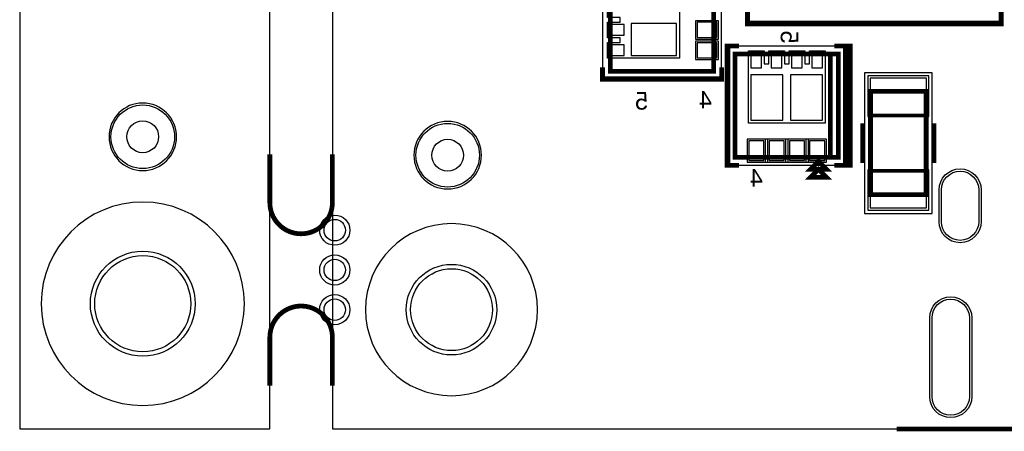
# Model space of a CAD drawing. Extents: x -10 to 137, y -32 to 198.
# Tile 2 of 64: x -10 to 21, y 0 to 13. Entities that reach past the tile are written whole.
import ezdxf

# ---------------------------------------------------------------- set-up
doc = ezdxf.new("R2010")
doc.units = 0
for name, color, linetype in [('BG_OUTLINE', 95, 'CONTINUOUS'), ('PG_ASSEMBLY_BOTTOM', 52, 'CONTINUOUS'), ('PG_DFA_BOUND_BOTTOM', 254, 'CONTINUOUS'), ('PG_PASTEMASK_BOTTOM', 132, 'CONTINUOUS'), ('PG_PLACE_BOUND_BOTTOM', 73, 'CONTINUOUS'), ('PG_SILKSCREEN_BOTTOM', 2, 'CONTINUOUS'), ('PG_SOLDERMASK_BOTTOM', 212, 'CONTINUOUS'), ('PIN_BOTTOM', 2, 'CONTINUOUS'), ('PIN_PASTEMASK_BOTTOM', 132, 'CONTINUOUS'), ('PIN_SOLDERMASK_BOTTOM', 212, 'CONTINUOUS'), ('PKO_BOTTOM', 120, 'CONTINUOUS'), ('RKO_ALL', 40, 'CONTINUOUS'), ('RKO_BOTTOM', 95, 'CONTINUOUS'), ('VKO_BOTTOM', 173, 'CONTINUOUS')]:
    doc.layers.add(name, color=color, linetype=linetype)

msp = doc.modelspace()

# ---------------------------------------------------------------- linework, layer by layer
at = {"layer": 'BG_OUTLINE'}
msp.add_lwpolyline([(-1.999996, 187.96), (-9.99998, 187.96), (-9.99998, 0), (-1.999996, 0), (-1.999996, 187.96)], dxfattribs=at)
msp.add_lwpolyline([(127, 0), (127, 187.96), (0, 187.96), (0, 0)], close=True, dxfattribs=at)
at = {"layer": 'BG_OUTLINE', "const_width": 0.1524}
for points in [[(-1.999996, 8.773922), (-1.999996, 7.23392, 0.414214), (-0.999998, 6.233922, 0.414214), (0, 7.23392), (0, 8.773922)], [(-1.999996, 1.386078), (-1.999996, 2.92608, -0.414214), (-0.999998, 3.926078, -0.414214), (0, 2.92608), (0, 1.386078)]]:
    msp.add_lwpolyline(points, format="xyb", dxfattribs=at)
msp.add_lwpolyline([(18.044668, 0), (30.744668, 0)], dxfattribs=at)
at = {"layer": 'PG_ASSEMBLY_BOTTOM', "const_width": 0.1524}
for points in [[(12.194286, 11.424158), (8.892286, 11.424158), (8.892286, 14.726158), (12.194286, 14.726158), (12.194286, 11.424158)], [(12.878562, 8.67664), (12.878562, 11.97864), (16.180562, 11.97864), (16.180562, 8.67664), (12.878562, 8.67664)], [(15.926562, 8.67664), (15.926562, 11.97864)], [(17.210278, 7.481316), (17.210278, 10.783316), (18.988278, 10.783316), (18.988278, 7.481316), (17.210278, 7.481316)], [(15.545562, 8.54964), (15.799562, 8.29564), (15.291562, 8.29564), (15.545562, 8.54964)]]:
    msp.add_lwpolyline(points, dxfattribs=at)
at = {"layer": 'PG_DFA_BOUND_BOTTOM'}
for points in [[(13.343636, 21.24329), (21.319236, 21.24329), (21.319236, 13.01369), (13.343636, 13.01369)], [(12.448286, 11.246358), (12.448286, 14.903958), (8.640826, 14.903958), (8.640826, 11.246358)], [(12.700762, 8.42264), (16.358362, 8.42264), (16.358362, 12.2301), (12.700762, 12.2301)], [(17.019778, 6.882892), (19.178778, 6.882892), (19.178778, 11.38174), (17.019778, 11.38174)]]:
    msp.add_lwpolyline(points, close=True, dxfattribs=at)
at = {"layer": 'PG_PASTEMASK_BOTTOM'}
for points in [[(9.33323, 12.580112), (9.33323, 12.920218), (8.883396, 12.920218), (8.883396, 12.580112)], [(11.00328, 11.930126), (11.00328, 12.95019), (9.558274, 12.95019), (9.558274, 11.930126)], [(9.33323, 11.930126), (9.33323, 12.270232), (8.883396, 12.270232), (8.883396, 11.930126)], [(13.38453, 11.537696), (13.724636, 11.537696), (13.724636, 11.98753), (13.38453, 11.98753)], [(14.034516, 11.537696), (14.374622, 11.537696), (14.374622, 11.98753), (14.034516, 11.98753)], [(14.684502, 11.537696), (15.024608, 11.537696), (15.024608, 11.98753), (14.684502, 11.98753)], [(15.334488, 11.537696), (15.674594, 11.537696), (15.674594, 11.98753), (15.334488, 11.98753)], [(13.38453, 9.867646), (14.404594, 9.867646), (14.404594, 11.312652), (13.38453, 11.312652)], [(14.65453, 9.867646), (15.674594, 9.867646), (15.674594, 11.312652), (14.65453, 11.312652)]]:
    msp.add_lwpolyline(points, close=True, dxfattribs=at)
at = {"layer": 'PG_PLACE_BOUND_BOTTOM'}
for points in [[(12.194286, 11.424158), (8.892286, 11.424158), (8.892286, 14.726158), (12.194286, 14.726158)], [(12.878562, 8.67664), (12.878562, 11.97864), (16.180562, 11.97864), (16.180562, 8.67664)], [(17.210278, 7.481316), (18.988278, 7.481316), (18.988278, 10.783316), (17.210278, 10.783316)]]:
    msp.add_lwpolyline(points, close=True, dxfattribs=at)
at = {"layer": 'PG_SILKSCREEN_BOTTOM', "const_width": 0.1524}
for points in [[(13.267436, 12.93749), (21.395436, 12.93749), (21.395436, 21.31949), (13.267436, 21.31949), (13.267436, 12.93749)], [(13.005562, 12.23264), (12.624562, 12.23264), (12.624562, 8.42264), (13.005562, 8.42264)], [(16.434562, 12.23264), (16.434562, 8.42264), (16.561562, 8.42264), (16.561562, 12.23264), (16.053562, 12.23264)], [(16.053562, 8.42264), (16.434562, 8.42264), (16.434562, 12.23264)], [(8.638286, 11.551158), (8.638286, 11.170158), (12.448286, 11.170158), (12.448286, 11.551158)], [(16.956278, 8.497316), (16.956278, 9.767316)], [(19.242278, 8.497316), (19.242278, 9.767316)], [(15.545562, 8.29564), (15.799562, 8.04164), (15.291562, 8.04164), (15.545562, 8.29564)]]:
    msp.add_lwpolyline(points, dxfattribs=at)
at = {"layer": 'PG_SOLDERMASK_BOTTOM'}
msp.add_lwpolyline([(13.262356, 8.52424), (15.796768, 8.52424), (15.796768, 9.26084), (13.262356, 9.26084)], close=True, dxfattribs=at)
at = {"layer": 'PIN_BOTTOM'}
for points in [[(11.103102, 11.850116), (8.793226, 11.850116), (8.793226, 12.350242), (9.203182, 12.350242), (9.203182, 12.500102), (8.793226, 12.500102), (8.793226, 13.000228), (9.203182, 13.000228), (9.203182, 13.150088), (8.793226, 13.150088), (8.793226, 13.650214), (9.203182, 13.650214), (9.203182, 13.800074), (8.793226, 13.800074), (8.793226, 14.3002), (11.103102, 14.3002)], [(12.295886, 12.508738), (12.295886, 12.991338), (11.660886, 12.991338), (11.660886, 12.508738)], [(12.295886, 11.858752), (12.295886, 12.341352), (11.660886, 12.341352), (11.660886, 11.858752)], [(13.30452, 9.767824), (13.30452, 12.0777), (13.804646, 12.0777), (13.804646, 11.667744), (13.954506, 11.667744), (13.954506, 12.0777), (14.454632, 12.0777), (14.454632, 11.667744), (14.604492, 11.667744), (14.604492, 12.0777), (15.104618, 12.0777), (15.104618, 11.667744), (15.254478, 11.667744), (15.254478, 12.0777), (15.754604, 12.0777), (15.754604, 9.767824)], [(17.197578, 10.06094), (19.000978, 10.06094), (19.000978, 11.20394), (17.197578, 11.20394)], [(13.313156, 8.57504), (13.795756, 8.57504), (13.795756, 9.21004), (13.313156, 9.21004)], [(13.963142, 8.57504), (14.445742, 8.57504), (14.445742, 9.21004), (13.963142, 9.21004)], [(14.613382, 8.57504), (15.095982, 8.57504), (15.095982, 9.21004), (14.613382, 9.21004)], [(15.263368, 8.57504), (15.745968, 8.57504), (15.745968, 9.21004), (15.263368, 9.21004)], [(17.197578, 7.060692), (19.000978, 7.060692), (19.000978, 8.203692), (17.197578, 8.203692)]]:
    msp.add_lwpolyline(points, close=True, dxfattribs=at)
for points in [[(20.671536, 7.63778), (20.671536, 6.62178, -1), (19.477736, 6.62178), (19.477736, 7.63778, -1)], [(20.371562, 3.547872), (20.371562, 1.033272, -1), (19.177762, 1.033272), (19.177762, 3.547872, -1)]]:
    msp.add_lwpolyline(points, format="xyb", close=True, dxfattribs=at)
for centre, radius in [((-6.063996, 9.333992), 0.508), ((3.687064, 8.745474), 0.508), ((0.0762, 6.35), 0.3429), ((-6.063996, 3.999992), 1.5367), ((0.0762, 5.08), 0.3429), ((3.81, 3.81), 1.3081), ((0.0762, 3.81), 0.3429)]:
    msp.add_circle(centre, radius, dxfattribs=at)
at = {"layer": 'PIN_PASTEMASK_BOTTOM'}
for points in [[(12.295886, 12.508738), (12.295886, 12.991338), (11.660886, 12.991338), (11.660886, 12.508738)], [(12.295886, 11.858752), (12.295886, 12.341352), (11.660886, 12.341352), (11.660886, 11.858752)], [(17.197578, 10.06094), (19.000978, 10.06094), (19.000978, 11.20394), (17.197578, 11.20394)], [(13.313156, 8.57504), (13.795756, 8.57504), (13.795756, 9.21004), (13.313156, 9.21004)], [(13.963142, 8.57504), (14.445742, 8.57504), (14.445742, 9.21004), (13.963142, 9.21004)], [(14.613382, 8.57504), (15.095982, 8.57504), (15.095982, 9.21004), (14.613382, 9.21004)], [(15.263368, 8.57504), (15.745968, 8.57504), (15.745968, 9.21004), (15.263368, 9.21004)], [(17.197578, 7.060692), (19.000978, 7.060692), (19.000978, 8.203692), (17.197578, 8.203692)]]:
    msp.add_lwpolyline(points, close=True, dxfattribs=at)
at = {"layer": 'PIN_SOLDERMASK_BOTTOM'}
for points in [[(11.103102, 11.850116), (8.793226, 11.850116), (8.793226, 12.350242), (9.203182, 12.350242), (9.203182, 12.500102), (8.793226, 12.500102), (8.793226, 13.000228), (9.203182, 13.000228), (9.203182, 13.150088), (8.793226, 13.150088), (8.793226, 13.650214), (9.203182, 13.650214), (9.203182, 13.800074), (8.793226, 13.800074), (8.793226, 14.3002), (11.103102, 14.3002)], [(12.346686, 12.457938), (12.346686, 13.042138), (11.610086, 13.042138), (11.610086, 12.457938)], [(12.346686, 11.807952), (12.346686, 12.392152), (11.610086, 12.392152), (11.610086, 11.807952)], [(13.30452, 9.767824), (13.30452, 12.0777), (13.804646, 12.0777), (13.804646, 11.667744), (13.954506, 11.667744), (13.954506, 12.0777), (14.454632, 12.0777), (14.454632, 11.667744), (14.604492, 11.667744), (14.604492, 12.0777), (15.104618, 12.0777), (15.104618, 11.667744), (15.254478, 11.667744), (15.254478, 12.0777), (15.754604, 12.0777), (15.754604, 9.767824)], [(17.121378, 9.98474), (19.077178, 9.98474), (19.077178, 11.28014), (17.121378, 11.28014)], [(13.262356, 8.52424), (13.846556, 8.52424), (13.846556, 9.26084), (13.262356, 9.26084)], [(13.912342, 8.52424), (14.496542, 8.52424), (14.496542, 9.26084), (13.912342, 9.26084)], [(14.562582, 8.52424), (15.146782, 8.52424), (15.146782, 9.26084), (14.562582, 9.26084)], [(15.212568, 8.52424), (15.796768, 8.52424), (15.796768, 9.26084), (15.212568, 9.26084)], [(17.121378, 6.984492), (19.077178, 6.984492), (19.077178, 8.279892), (17.121378, 8.279892)]]:
    msp.add_lwpolyline(points, close=True, dxfattribs=at)
for points in [[(20.747736, 7.63778), (20.747736, 6.62178, -1), (19.401536, 6.62178), (19.401536, 7.63778, -1)], [(20.447762, 3.547872), (20.447762, 1.033272, -1), (19.101562, 1.033272), (19.101562, 3.547872, -1)]]:
    msp.add_lwpolyline(points, format="xyb", close=True, dxfattribs=at)
for centre, radius in [((-6.063996, 9.333992), 1.016), ((3.687064, 8.745474), 1.016), ((0.0762, 6.35), 0.4826), ((-6.063996, 3.999992), 1.6764), ((0.0762, 5.08), 0.4826), ((3.81, 3.81), 1.4478), ((0.0762, 3.81), 0.4826)]:
    msp.add_circle(centre, radius, dxfattribs=at)
at = {"layer": 'PKO_BOTTOM'}
for points in [[(-4.984496, 9.333992, 1), (-7.143496, 9.333992, 1)], [(4.766564, 8.745474, 1), (2.607564, 8.745474, 1)]]:
    msp.add_lwpolyline(points, format="xyb", close=True, dxfattribs=at)
at = {"layer": 'RKO_ALL'}
for points in [[(-2.814066, 3.999992, 1), (-9.313926, 3.999992, 1)], [(6.560058, 3.81, 1), (1.059942, 3.81, 1)]]:
    msp.add_lwpolyline(points, format="xyb", close=True, dxfattribs=at)
at = {"layer": 'RKO_BOTTOM'}
for points in [[(-4.984496, 9.333992, 1), (-7.143496, 9.333992, 1)], [(4.766564, 8.745474, 1), (2.607564, 8.745474, 1)]]:
    msp.add_lwpolyline(points, format="xyb", close=True, dxfattribs=at)
at = {"layer": 'VKO_BOTTOM'}
msp.add_lwpolyline([(18.988278, 8.243316), (17.210278, 8.243316), (17.210278, 10.021316), (18.988278, 10.021316)], close=True, dxfattribs=at)

# ---------------------------------------------------------------- texts
at = {"layer": 'PG_SILKSCREEN_BOTTOM', "text_generation_flag": 2}
msp.add_text('5', height=0.5588, rotation=270, dxfattribs=at).set_placement((14.338046, 12.312904))
for s, p in [('5', (10.093452, 10.202164)), ('4', (12.140946, 10.239248)), ('4', (13.7668, 7.745222))]:
    msp.add_text(s, height=0.5588, dxfattribs=at).set_placement(p)

doc.saveas('drawing.dxf')
